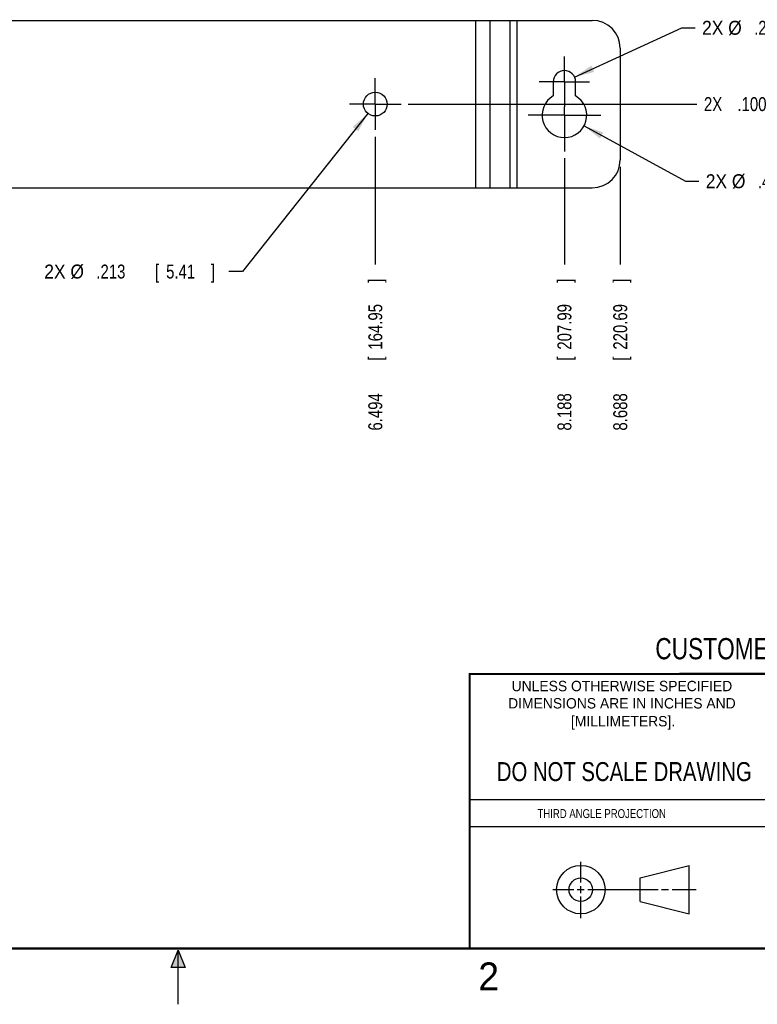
# Model space of a CAD drawing. Header units: inches. Extents: x 0 to 22, y 0 to 17.
# Tile 2 of 9: x 9.6 to 16.2, y 0 to 8.8. Entities that reach past the tile are written whole.
import ezdxf
from ezdxf.enums import TextEntityAlignment as Align

# ---------------------------------------------------------------- set-up
doc = ezdxf.new("R2010")
doc.units = ezdxf.units.IN
doc.header["$LTSCALE"] = 1.21
doc.header["$MEASUREMENT"] = 0
doc.linetypes.add('CENTER', pattern=[0.6, 0.375, -0.075, 0.075, -0.075])
doc.layers.get('0').update_dxf_attribs({"linetype": 'CONTINUOUS'})
doc.layers.add('DEFAULT_1', color=7, linetype='CENTER')
doc.layers.add('DIMENSIONS', color=7, linetype='CONTINUOUS')
doc.styles.get("Standard").update_dxf_attribs({"font": 'txt', "width": 0.8})
doc.dimstyles.new('DIMSTYLE_1', dxfattribs={"dimtxt": 0.125, "dimasz": 0.18, "dimexe": 0.18, "dimexo": 0.0625, "dimgap": 0.09, "dimtad": 0, "dimtih": 1, "dimtoh": 1, "dimdec": 3, "dimzin": 4, "dimdsep": 46, "dimtxsty": 'STANDARD', "dimblk": '_FILLED', "dimblk1": '_FILLED', "dimblk2": '_FILLED', "dimcen": 0.09, "dimadec": 0, "dimazin": 0, "dimtp": 0.01, "dimtm": 0.01, "dimtfac": 1, "dimtdec": 3, "dimtofl": 0, "dimtmove": 0, "dimatfit": 3, "dimldrblk": '_FILLED', "dimfxl": 1, "dimtolj": 1, "dimtzin": 4, "dimarcsym": 0})
doc.dimstyles.new('DIMSTYLE_4', dxfattribs={"dimtxt": 0.125, "dimasz": 0.18, "dimexe": 0.18, "dimexo": 0.0625, "dimgap": 0.09, "dimtad": 0, "dimtih": 1, "dimtoh": 1, "dimdec": 3, "dimzin": 4, "dimdsep": 46, "dimtxsty": 'STANDARD', "dimblk": '_FILLED', "dimblk1": '_FILLED', "dimblk2": '_FILLED', "dimcen": 0.09, "dimadec": 0, "dimazin": 0, "dimtp": 0.01, "dimtm": 0.01, "dimtfac": 1, "dimtdec": 3, "dimtofl": 0, "dimtmove": 0, "dimatfit": 3, "dimldrblk": '_FILLED', "dimfxl": 1, "dimtolj": 1, "dimtzin": 4, "dimarcsym": 0})

# ---------------------------------------------------------------- blocks, each defined once
blk = doc.blocks.new('*D0')
at = {"layer": 'DIMENSIONS', "color": 2, "linetype": 'CONTINUOUS'}
blk.add_line((14.459, 7.5819), (14.459, 6.6273), dxfattribs=at)
at = {"layer": 'DIMENSIONS', "color": 2, "linetype": 'CONTINUOUS', "width": 0.8}
for s, p in [(']', (14.5215, 6.4648)), ('207.99', (14.5215, 5.8648)), ('[', (14.5215, 5.7648)), ('8.188', (14.5215, 5.1398))]:
    blk.add_text(s, height=0.125, rotation=90, dxfattribs=at).set_placement(p)
blk = doc.blocks.new('_FILLED')
at = {"color": 0, "linetype": 'BYBLOCK'}
blk.add_solid([(0, 0), (-1, 0.174), (-1, -0.174)], dxfattribs=at)
blk = doc.blocks.new('*D6')
at = {"layer": 'DIMENSIONS', "color": 2, "linetype": 'CONTINUOUS'}
blk.add_line((12.7648, 7.7708), (12.7648, 6.6273), dxfattribs=at)
at = {"layer": 'DIMENSIONS', "color": 2, "linetype": 'CONTINUOUS', "width": 0.8}
for s, p in [(']', (12.8273, 6.4648)), ('164.95', (12.8273, 5.8648)), ('[', (12.8273, 5.7648)), ('6.494', (12.8273, 5.1398))]:
    blk.add_text(s, height=0.125, rotation=90, dxfattribs=at).set_placement(p)
blk = doc.blocks.new('*D7')
at = {"layer": 'DIMENSIONS', "color": 2, "linetype": 'CONTINUOUS'}
blk.add_line((14.959, 7.5023), (14.959, 6.6273), dxfattribs=at)
at = {"layer": 'DIMENSIONS', "color": 2, "linetype": 'CONTINUOUS', "width": 0.8}
for s, p in [(']', (15.0215, 6.4648)), ('220.69', (15.0215, 5.8648)), ('[', (15.0215, 5.7648)), ('8.688', (15.0215, 5.1398))]:
    blk.add_text(s, height=0.125, rotation=90, dxfattribs=at).set_placement(p)
blk = doc.blocks.new('*D10')
at = {"layer": 'DIMENSIONS', "color": 2, "linetype": 'CONTINUOUS'}
blk.add_line((13.0588, 8.0648), (15.6465, 8.0648), dxfattribs=at)
at = {"layer": 'DIMENSIONS', "color": 2, "linetype": 'CONTINUOUS', "width": 0.8}
for s, p in [('2X ', (15.709, 8.0023)), ('.100', (16.009, 8.0023)), ('[', (16.534, 8.0023)), ('2.54', (16.634, 8.0023)), (']', (17.034, 8.0023))]:
    blk.add_text(s, height=0.125, dxfattribs=at).set_placement(p)
blk = doc.blocks.new('*D16')
at = {"layer": 'DIMENSIONS', "color": 2, "linetype": 'CONTINUOUS'}
for p, q in [((12.6986, 7.9813), (11.5749, 6.5648)), ((11.5749, 6.5648), (11.4533, 6.5648))]:
    blk.add_line(p, q, dxfattribs=at)
at = {"layer": 'DIMENSIONS', "color": 2, "linetype": 'CONTINUOUS', "xscale": 0.18, "yscale": 0.18, "zscale": 0.18, "rotation": 51.5772}
blk.add_blockref('_FILLED', (12.6986, 7.9813), dxfattribs=at)
at = {"layer": 'DIMENSIONS', "color": 2, "linetype": 'CONTINUOUS'}
for s, width, p in [('2X %%c', 0.933333, (9.7992, 6.5023)), ('.213', 0.8, (10.2658, 6.5023)), ('[', 0.8, (10.7908, 6.5023)), ('5.41', 0.8, (10.8908, 6.5023)), (']', 0.8, (11.2908, 6.5023))]:
    blk.add_text(s, height=0.125, dxfattribs=dict(at, width=width)).set_placement(p)
blk = doc.blocks.new('*D17')
at = {"layer": 'DIMENSIONS', "color": 2, "linetype": 'CONTINUOUS'}
for p, q in [((14.6347, 7.8692), (15.5452, 7.3737)), ((15.5452, 7.3737), (15.6627, 7.3737))]:
    blk.add_line(p, q, dxfattribs=at)
at = {"layer": 'DIMENSIONS', "color": 2, "linetype": 'CONTINUOUS', "xscale": 0.18, "yscale": 0.18, "zscale": 0.18, "rotation": 151.447689}
blk.add_blockref('_FILLED', (14.6347, 7.8692), dxfattribs=at)
at = {"layer": 'DIMENSIONS', "color": 2, "linetype": 'CONTINUOUS'}
for s, width, p in [('2X %%c', 0.933333, (15.7252, 7.3112)), ('.400', 0.8, (16.1918, 7.3112)), ('[', 0.8, (16.7168, 7.3112)), ('10.16', 0.8, (16.8168, 7.3112)), (']', 0.8, (17.3168, 7.3112))]:
    blk.add_text(s, height=0.125, dxfattribs=dict(at, width=width)).set_placement(p)
blk = doc.blocks.new('*D18')
at = {"layer": 'DIMENSIONS', "color": 2, "linetype": 'CONTINUOUS'}
for p, q in [((14.5499, 8.3065), (15.5122, 8.7484)), ((15.5122, 8.7484), (15.6297, 8.7484))]:
    blk.add_line(p, q, dxfattribs=at)
at = {"layer": 'DIMENSIONS', "color": 2, "linetype": 'CONTINUOUS', "xscale": 0.18, "yscale": 0.18, "zscale": 0.18, "rotation": 204.665374}
blk.add_blockref('_FILLED', (14.5499, 8.3065), dxfattribs=at)
at = {"layer": 'DIMENSIONS', "color": 2, "linetype": 'CONTINUOUS'}
for s, width, p in [('[', 0.8, (16.6839, 8.6859)), (']', 0.8, (17.1839, 8.6859)), ('2X %%c', 0.933333, (15.6922, 8.6859)), ('.200', 0.8, (16.1589, 8.6859)), ('5.08', 0.8, (16.7839, 8.6859))]:
    blk.add_text(s, height=0.125, dxfattribs=dict(at, width=width)).set_placement(p)

msp = doc.modelspace()

# ---------------------------------------------------------------- hatches: boundary and pattern name
at = {"linetype": 'CONTINUOUS'}
msp.add_hatch(color=2, dxfattribs=at).paths.add_polyline_path([(10.9375, 0.3287), (11, 0.485), (11.0625, 0.3287)])

# ---------------------------------------------------------------- linework, layer by layer
at = {"color": 3, "linetype": 'CONTINUOUS'}
for p, q in [((6.0206, 8.8148), (14.709, 8.8148)), ((13.6652, 7.3148), (13.6652, 8.8148)), ((13.7925, 7.3148), (13.7925, 8.8148)), ((13.9699, 8.8148), (13.9699, 7.3148)), ((14.0335, 8.8148), (14.0335, 7.3148)), ((14.959, 8.5648), (14.959, 7.5648)), ((14.359, 8.2648), (14.359, 8.138)), ((14.559, 8.138), (14.559, 8.2648)), ((6.0206, 7.3148), (14.709, 7.3148))]:
    msp.add_line(p, q, dxfattribs=at)
at = {"color": 2, "linetype": 'CONTINUOUS'}
for p, q in [((13.61, 1.835), (16.375, 1.835)), ((16.375, 1.5888), (13.61, 1.5888)), ((14.6059, 1.0901), (14.6059, 1.2769)), ((14.6059, 0.9964), (14.6059, 1.0589)), ((14.3557, 1.0276), (14.5434, 1.0276)), ((14.5747, 1.0276), (14.6372, 1.0276)), ((14.6684, 1.0276), (15.2987, 1.0276)), ((15.3299, 1.0276), (15.3924, 1.0276)), ((15.4237, 1.0276), (15.6394, 1.0276)), ((14.6059, 0.7723), (14.6059, 0.9651)), ((10.9375, 0.3287), (11, 0.485)), ((11, 0.485), (11.0625, 0.3287)), ((11, 0), (11, 0.485)), ((11.0625, 0.3287), (10.9375, 0.3287))]:
    msp.add_line(p, q, dxfattribs=at)
at = {"color": 7, "linetype": 'CONTINUOUS'}
for p, q in [((15.1374, 1.132), (15.5769, 1.2447)), ((15.5769, 0.8105), (15.5769, 1.2447)), ((15.1374, 0.9219), (15.1374, 1.132)), ((15.1374, 0.9219), (15.5769, 0.8105))]:
    msp.add_line(p, q, dxfattribs=at)
at = {"color": 7, "linetype": 'CONTINUOUS', "const_width": 0.02}
for points in [[(13.6, 2.9595), (21.5, 2.96)], [(13.61, 0.5), (13.61, 2.96)], [(0.5, 0.5), (21.5, 0.5)]]:
    msp.add_lwpolyline(points, dxfattribs=at)
at = {"color": 3, "linetype": 'CONTINUOUS'}
msp.add_circle((12.7648, 8.0648), 0.1065, dxfattribs=at)
at = {"color": 7, "linetype": 'CONTINUOUS'}
for centre, radius in [((14.6059, 1.0276), 0.2171), ((14.6054, 1.0269), 0.105)]:
    msp.add_circle(centre, radius, dxfattribs=at)
at = {"color": 3, "linetype": 'CONTINUOUS'}
for centre, radius, start, end in [((14.709, 8.5648), 0.25, 0, 90), ((14.459, 8.2648), 0.1, 0, 180), ((14.459, 7.9648), 0.2, 120, 60), ((14.709, 7.5648), 0.25, 270, 360)]:
    msp.add_arc(centre, radius, start, end, dxfattribs=at)
at = {"layer": 'DEFAULT_1', "color": 7, "linetype": 'CENTER'}
for p, q in [((14.459, 8.2898), (14.459, 8.4898)), ((12.7648, 8.0648), (12.7648, 8.2963)), ((14.459, 8.2648), (14.234, 8.2648)), ((14.459, 8.2648), (14.459, 8.2898)), ((14.459, 8.2648), (14.684, 8.2648)), ((14.459, 8.2648), (14.459, 8.0398)), ((12.7648, 8.0648), (12.5333, 8.0648)), ((12.7648, 8.0648), (12.9963, 8.0648)), ((12.7648, 8.0648), (12.7648, 7.8333)), ((14.459, 7.9648), (14.459, 8.0398)), ((14.459, 7.9648), (14.134, 7.9648)), ((14.459, 7.9648), (14.784, 7.9648)), ((14.459, 7.9648), (14.459, 7.6398))]:
    msp.add_line(p, q, dxfattribs=at)

# ---------------------------------------------------------------- texts
at = {"color": 7, "linetype": 'CONTINUOUS', "width": 0.8}
for s, height, p in [('CUSTOMER DRAWING', 0.19, (16.3742, 3.0911)), ('DO NOT SCALE DRAWING', 0.17, (14.9953, 1.9998))]:
    msp.add_text(s, height=height, dxfattribs=at).set_placement(p, align=Align.CENTER)
at = {"color": 2, "linetype": 'CONTINUOUS'}
for s, p in [('UNLESS OTHERWISE SPECIFIED', (14.9742, 2.8049)), ('DIMENSIONS ARE IN INCHES AND', (14.9742, 2.6501)), ('[MILLIMETERS].', (14.9844, 2.4899))]:
    msp.add_text(s, height=0.093, dxfattribs=at).set_placement(p, align=Align.CENTER)
at = {"color": 2, "linetype": 'CONTINUOUS', "width": 0.8}
msp.add_text('THIRD ANGLE PROJECTION', height=0.08, dxfattribs=at).set_placement((14.2178, 1.6686))
at = {"color": 2, "linetype": 'CONTINUOUS'}
msp.add_text('2', height=0.25, dxfattribs=at).set_placement((13.6875, 0.125))

# ---------------------------------------------------------------- dimensions: what is measured, and where the dimension line sits
at = {"layer": 'DIMENSIONS', "color": 2, "linetype": 'CONTINUOUS'}
for p1, p2, picture, middle in [((14.5499, 8.3065), (14.3681, 8.223), '*D18', (16.4881, 8.7484)), ((12.6986, 7.9813), (12.831, 8.1482), '*D16', (10.595, 6.5648)), ((14.6347, 7.8692), (14.2833, 8.0603), '*D17', (16.571, 7.3737))]:
    dim = msp.add_diameter_dim_2p(p1=p1, p2=p2, text='2X <>', dimstyle='DIMSTYLE_4', dxfattribs=at)
    dim.commit()
    dim.dimension.update_dxf_attribs({"geometry": picture, "text_midpoint": middle, "dimtype": 163})
for feature_location, offset, origin, picture, middle in [((14.459, 7.5819), (0, -0.9547), (6.2706, 8.4898), '*D0', (14.459, 5.8523)), ((12.7648, 7.7708), (0, -1.1435), (6.2706, 7.8333), '*D6', (12.7648, 5.8523)), ((14.959, 7.5023), (0, -0.875), (6.2706, 7.5648), '*D7', (14.959, 5.8523))]:
    dim = msp.add_ordinate_dim(feature_location=feature_location, offset=offset, dtype=1, origin=origin, dimstyle='DIMSTYLE_1', dxfattribs=at)
    dim.commit()
    dim.dimension.update_dxf_attribs({"geometry": picture, "text_midpoint": middle})
dim = msp.add_ordinate_dim(feature_location=(13.0588, 8.0648), offset=(2.5877, 0), dtype=0, origin=(12.9963, 7.9648), text='2X <>', dimstyle='DIMSTYLE_1', dxfattribs=at)
dim.commit()
dim.dimension.update_dxf_attribs({"geometry": '*D10', "text_midpoint": (16.4215, 8.0648)})

doc.saveas('drawing.dxf')
